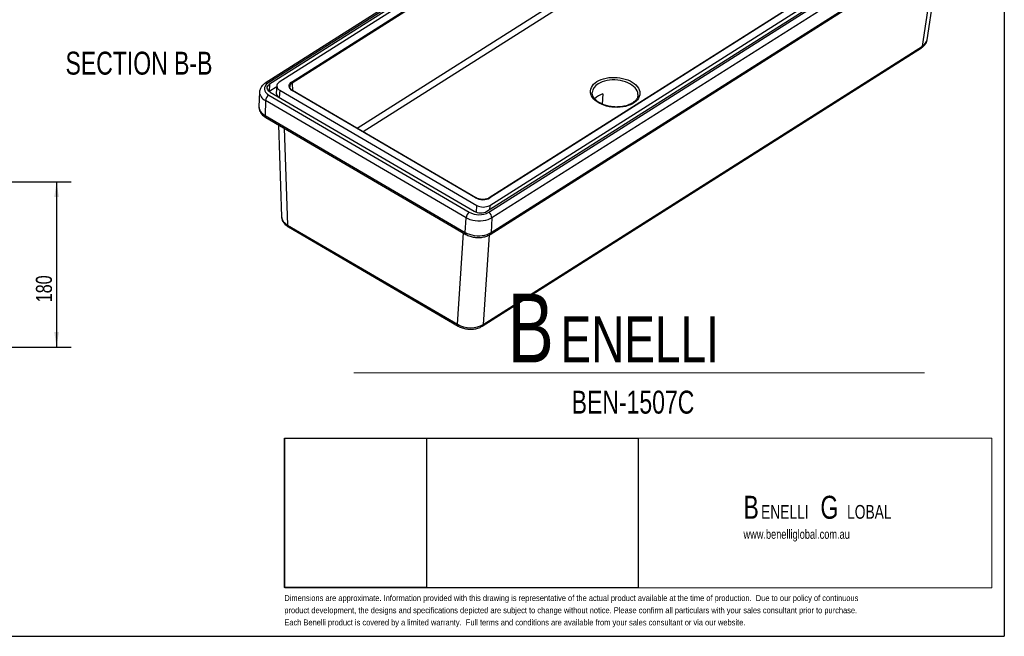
# Model space of a CAD drawing. Header units: millimetres. Extents: x 3 to 415, y 5 to 292.
# Tile 2 of 3: x 201 to 415, y 5 to 140. Entities that reach past the tile are written whole.
import ezdxf

# ---------------------------------------------------------------- set-up
doc = ezdxf.new("R2010")
doc.units = ezdxf.units.MM
doc.layers.add('FORMAT', color=179, linetype='Continuous')
doc.layers.add('LAYER_1', color=179, linetype='Continuous')
doc.styles.add('SLDTEXTSTYLE0', font='TXT', dxfattribs={"width": 0.75})
doc.dimstyles.new('SLDDIMSTYLE0', dxfattribs={"dimtxt": 3.5, "dimasz": 3.302, "dimexe": 0, "dimexo": 0.0625, "dimgap": 0.875, "dimtad": 1, "dimlfac": 5, "dimrnd": 1e-09, "dimzin": 12, "dimdsep": 46, "dimtxsty": 'SLDTEXTSTYLE0', "dimsah": 1, "dimcen": 0.09, "dimadec": 0, "dimazin": 3, "dimtfac": 1, "dimtdec": 0, "dimtofl": 0, "dimtmove": 0, "dimatfit": 3, "dimfxl": 1, "dimfrac": 2, "dimtolj": 1, "dimtzin": 12, "dimarcsym": 0})

# ---------------------------------------------------------------- blocks, each defined once
blk = doc.blocks.new('BLOCK 3')
at = {"layer": 'FORMAT', "color": 250, "lineweight": 18, "true_color": 0x191924}
for p, q in [((407.62, 51.8), (253.44, 51.8)), ((253.44, 51.8), (253.44, 19.17)), ((407.62, 19.17), (407.62, 51.8)), ((253.44, 19.17), (407.62, 19.17))]:
    blk.add_line(p, q, dxfattribs=at)
blk = doc.blocks.new('BLOCK 2')
at = {"layer": 'LAYER_1', "color": 250, "lineweight": 18, "true_color": 0x191924}
for p, q in [((407.62, 51.8), (253.44, 51.8)), ((253.44, 51.8), (253.44, 19.17)), ((407.62, 19.17), (407.62, 51.8)), ((253.44, 19.17), (407.62, 19.17))]:
    blk.add_line(p, q, dxfattribs=at)
at = {"color": 7, "linetype": 'Continuous'}
blk.add_blockref('BLOCK 3', (0, 0), dxfattribs=at)
blk = doc.blocks.new('SW_NOTE_0')
at = {"layer": 'FORMAT', "color": 0, "attachment_point": 1, "style": 'SLDTEXTSTYLE0'}
for s, insert, char_height in [('B', (0, 19.34), 15), ('ENELLI', (11.48, 14.36), 10)]:
    blk.add_mtext(s, dxfattribs=dict(at, insert=insert, char_height=char_height))
blk = doc.blocks.new('SW_NOTE_0_1')
at = {"layer": 'FORMAT', "color": 0, "attachment_point": 1, "style": 'SLDTEXTSTYLE0'}
for s, insert, char_height in [('B', (0, 6.45), 5), ('G', (16.78, 6.45), 5), ('ENELLI', (3.83, 4.45), 3), ('LOBAL', (22.59, 4.45), 3)]:
    blk.add_mtext(s, dxfattribs=dict(at, insert=insert, char_height=char_height))
blk = doc.blocks.new('_D_7')
at = {"layer": 'FORMAT'}
for p, q in [((143.36, 104.48), (211.76, 104.48)), ((208.59, 104.48), (208.59, 68.48)), ((70.36, 68.48), (211.76, 68.48))]:
    blk.add_line(p, q, dxfattribs=at)
for points in [[(208.59, 104.48), (208.08, 101.18), (209.1, 101.18)], [(208.59, 68.48), (209.1, 71.78), (208.08, 71.78)]]:
    blk.add_solid(points, dxfattribs=at)
at = {"layer": 'FORMAT', "insert": (204.08, 78.26), "char_height": 3.5, "attachment_point": 1, "rotation": 90, "style": 'SLDTEXTSTYLE0'}
blk.add_mtext('180', dxfattribs=at)

msp = doc.modelspace()

# ---------------------------------------------------------------- linework, layer by layer
at = {"color": 7, "linetype": 'Continuous', "lineweight": 25}
for p, q in [((355.9355, 190.5313), (254.1001, 126.0361)), ((356.5163, 190.4819), (254.6809, 125.9866)), ((356.8738, 190.2731), (255.0384, 125.7779)), ((356.2748, 188.9916), (257.1193, 126.1937)), ((259.8072, 126.2613), (356.2723, 187.3554)), ((356.4117, 187.1198), (259.9465, 126.0257)), ((302.4607, 98.0773), (404.2961, 162.5725)), ((302.8312, 97.8609), (404.6666, 162.3561)), ((399.4111, 162.099), (302.946, 101.0049)), ((303.0597, 99.3587), (402.2152, 162.1567)), ((399.5273, 162.0891), (303.0621, 100.995)), ((405.3618, 161.1279), (303.5264, 96.6327)), ((303.1372, 93.0392), (404.9726, 157.5344)), ((303.3431, 93.4512), (405.1785, 157.9464)), ((398.4371, 135.4335), (401.4283, 155.2897)), ((301.4392, 73.0513), (397.222, 133.7133)), ((301.6417, 73.4223), (397.4245, 134.0842)), ((256.5922, 125.2292), (254.9727, 124.2035)), ((256.6046, 125.443), (256.5129, 123.8522)), ((252.8631, 124.0881), (252.7316, 120.8764)), ((254.8943, 123.415), (298.5984, 97.8864)), ((255.1804, 124.0636), (299.6388, 98.0943)), ((257.2613, 124.4794), (300.2378, 99.3757)), ((299.9641, 101.0137), (259.9631, 124.3793)), ((300.0558, 101.0273), (260.0548, 124.3929)), ((327.715, 123.6482), (327.5878, 121.4393)), ((335.3912, 123.361), (335.3937, 123.3984)), ((254.1785, 122.1954), (254.047, 118.9836)), ((297.8826, 96.6667), (254.1785, 122.1954)), ((254.047, 118.9836), (297.6994, 93.4852)), ((254.2126, 118.5445), (297.865, 93.046)), ((256.9586, 116.9404), (257.6688, 96.8541)), ((297.6994, 93.4852), (297.8826, 96.6667)), ((303.5264, 96.6327), (303.3431, 93.4512)), ((258.9823, 95.0826), (296.0057, 73.4563)), ((259.1494, 94.6845), (296.1728, 73.0582))]:
    msp.add_line(p, q, dxfattribs=at)
at = {"color": 8, "linetype": 'Continuous', "lineweight": 25}
for p, q in [((274.116, 116.1794), (355.4653, 167.7002)), ((356.1619, 166.5225), (275.4457, 115.4027)), ((397.4245, 134.0842), (400.5336, 154.723)), ((255.0384, 125.7779), (254.9488, 124.2224)), ((259.9465, 126.0257), (260.0327, 124.4069)), ((257.2613, 124.4794), (257.1704, 122.9012)), ((258.2359, 116.1944), (258.9823, 95.0826)), ((300.1512, 97.8718), (300.2378, 99.3757)), ((303.0597, 99.3587), (303.0058, 98.4225)), ((296.0057, 73.4563), (297.3196, 93.3646)), ((302.9286, 92.9203), (301.6417, 73.4223))]:
    msp.add_line(p, q, dxfattribs=at)
at = {"color": 7, "linetype": 'Continuous', "lineweight": 25, "flags": 128}
for points in [[(326.419, 126.3413), (326.8575, 126.5872), (327.3425, 126.7995), (327.8675, 126.9753), (328.4258, 127.1124), (329.0102, 127.209), (329.6129, 127.2638), (330.2261, 127.2761), (330.8419, 127.2457), (331.4522, 127.1731), (332.049, 127.0592), (332.6246, 126.9054), (333.1715, 126.7138), (333.6825, 126.4869), (334.1509, 126.2276), (334.5707, 125.9394), (334.9365, 125.6259), (335.2433, 125.2912), (335.4873, 124.9398), (335.6652, 124.5762), (335.7747, 124.2051), (335.8145, 123.8314), (335.7839, 123.46), (335.6834, 123.0956), (335.5143, 122.7431), (335.2787, 122.407), (334.9799, 122.0918), (334.6216, 121.8014), (334.2085, 121.5398), (333.746, 121.3103), (333.2402, 121.116), (332.6976, 120.9592), (332.1254, 120.8422), (331.5309, 120.7664), (330.9219, 120.7328), (330.3064, 120.7419), (329.6924, 120.7934), (329.0878, 120.8869), (328.5007, 121.0209), (327.9385, 121.1939), (327.4087, 121.4035), (326.9182, 121.647), (326.4733, 121.9212), (326.0799, 122.2226), (325.7431, 122.5472), (325.4672, 122.8908), (325.2559, 123.2489), (325.112, 123.6168), (325.0372, 123.9898), (325.0326, 124.363), (325.0983, 124.7315), (325.2333, 125.0905), (325.436, 125.4354), (325.7036, 125.7616), (326.0327, 126.0649), (326.419, 126.3413)], [(255.1804, 124.0636), (254.917, 124.2488), (254.7153, 124.4595), (254.5829, 124.6875), (254.525, 124.9242), (254.5437, 125.1605), (254.6384, 125.3872), (254.8055, 125.5957), (255.0384, 125.7779)], [(257.1193, 126.1937), (256.8864, 126.0115), (256.7193, 125.803), (256.6246, 125.5763), (256.6059, 125.34), (256.6638, 125.1033), (256.7962, 124.8753), (256.9979, 124.6646), (257.2613, 124.4794)], [(303.5264, 96.6327), (303.1148, 96.4087), (302.6513, 96.2246), (302.1453, 96.0841), (301.607, 95.9899), (301.0475, 95.9441), (300.4781, 95.9475), (299.9104, 96.0001), (299.356, 96.1009), (298.8262, 96.2477), (298.3317, 96.4376), (297.8826, 96.6667)], [(297.6994, 93.4852), (298.1485, 93.2561), (298.6429, 93.0662), (299.1728, 92.9194), (299.7272, 92.8186), (300.2949, 92.766), (300.8643, 92.7626), (301.4238, 92.8084), (301.962, 92.9025), (302.4681, 93.0431), (302.9316, 93.2272), (303.3431, 93.4512)]]:
    msp.add_lwpolyline(points, dxfattribs=at)
at = {"color": 8, "linetype": 'Continuous', "lineweight": 25, "flags": 128}
msp.add_lwpolyline([(335.3937, 123.3984), (335.3936, 123.6109), (335.3376, 123.9698), (335.2123, 124.3246), (335.0195, 124.6705), (334.7619, 125.0026), (334.4431, 125.3162), (334.0676, 125.6069), (333.6406, 125.8706), (333.1681, 126.1037), (332.6568, 126.3029), (332.1139, 126.4653), (331.5469, 126.5886), (330.9638, 126.6713), (330.3729, 126.712), (329.7824, 126.7102), (329.2005, 126.666), (328.6356, 126.58), (328.0954, 126.4533), (327.5876, 126.2878), (327.1193, 126.0857), (326.6971, 125.85)], dxfattribs=at)
at = {"color": 8, "linetype": 'Continuous', "lineweight": 25}
for centre, radius, start, end in [((396.9498, 134.1026), 0.4751, 304.957227, 357.782074), ((254.3501, 125.5364), 0.5587, 53.685922, 116.548094), ((327.8704, 123.667), 2.4783, 118.255748, 173.17901), ((260.0195, 124.315), 0.0855, 65.627343, 131.267286), ((254.4645, 118.8902), 0.4278, 167.390803, 233.92694), ((300.0205, 100.9494), 0.0855, 65.519939, 131.281252), ((302.9958, 100.9038), 0.1128, 53.984744, 116.089067), ((259.4074, 95.0268), 0.4287, 172.529161, 233.000215), ((298.1168, 93.3918), 0.4278, 167.388823, 233.941718), ((302.8491, 93.4406), 0.4941, 305.615855, 1.219006), ((296.4308, 73.4006), 0.4288, 172.531368, 232.979462), ((301.1671, 73.4407), 0.475, 304.915881, 357.784578)]:
    msp.add_arc(centre, radius, start, end, dxfattribs=at)
at = {"color": 7, "linetype": 'Continuous', "lineweight": 25}
for centre, radius, start, end in [((259.6516, 126.0103), 0.2954, 3.003131, 58.201633), ((255.8739, 122.0203), 1.7044, 125.082276, 174.104442), ((257.5329, 123.8704), 1.0201, 181.017095, 238.107405), ((328.9687, 119.3833), 4.4454, 106.381606, 133.456963), ((301.6643, 101.9411), 2.9353, 240.923842, 298.384944), ((299.578, 96.4916), 1.7044, 125.082276, 174.104442), ((300.7379, 101.7005), 4.3732, 240.710051, 298.598736), ((301.0653, 100.6597), 2.9353, 240.923842, 298.384944), ((302.0678, 96.6179), 1.4587, 0.579324, 58.440795)]:
    msp.add_arc(centre, radius, start, end, dxfattribs=at)
at = {"color": 8, "linetype": 'Continuous', "lineweight": 25}
for centre, major_axis, ratio, start_param, end_param in [((394.4554, 135.8548), (3.9932, -0.3213), 0.60211708, 5.59782128, 6.24145739), ((261.4371, 125.1518), (2.0048, -0.1359), 0.6009772, 2.4489188, 3.21445785), ((256.8584, 123.8926), (3.9945, -0.2136), 0.60212612, 3.15179469, 4.00963562), ((256.7269, 120.6809), (3.9945, -0.2136), 0.60212612, 3.14912605, 4.00963562), ((261.6725, 96.8191), (4.0038, -0.1371), 0.60460253, 3.18369176, 3.99648547)]:
    msp.add_ellipse(centre, major_axis=major_axis, ratio=ratio, start_param=start_param, end_param=end_param, dxfattribs=at)
at = {"color": 7, "linetype": 'Continuous', "lineweight": 25}
for centre, major_axis, ratio, start_param, end_param in [((256.9042, 124.688), (2.9953, -0.1729), 0.60436476, 2.44143098, 4.0122273), ((261.4463, 125.3108), (2.2049, -0.1256), 0.6020668, 2.44251163, 4.00941689), ((301.4346, 101.9527), (2.1963, -0.1279), 0.60670226, 4.01472526, 5.58163052), ((298.6837, 75.1999), (3.9929, -0.239), 0.61986441, 4.01495418, 5.58301145)]:
    msp.add_ellipse(centre, major_axis=major_axis, ratio=ratio, start_param=start_param, end_param=end_param, dxfattribs=at)
for points, knots in [([(397.222, 133.7133), (397.2927, 133.7603), (397.4882, 133.8903), (397.7592, 134.1264), (398.0182, 134.4242), (398.2198, 134.7448), (398.3651, 135.0744), (398.4092, 135.3066), (398.429, 135.4107)], [0, 0, 0, 0, 0.11397825, 0.31532203, 0.49260074, 0.66425529, 0.84941089, 1, 1, 1, 1]), ([(254.1001, 126.0361), (254.0294, 125.9891), (253.8339, 125.8591), (253.5629, 125.6231), (253.3044, 125.3252), (253.1007, 125.0047), (252.9554, 124.6556), (252.8755, 124.3392), (252.8719, 124.146), (252.8706, 124.0786)], [0, 0, 0, 0, 0.101329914, 0.280303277, 0.438010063, 0.59076831, 0.75553273, 0.914741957, 1, 1, 1, 1]), ([(260.0548, 124.3929), (260.0119, 124.4192), (259.887, 124.496), (259.7155, 124.638), (259.5614, 124.8172), (259.4689, 125.0004), (259.4282, 125.1296), (259.4341, 125.197), (259.4348, 125.2054)], [0, 0, 0, 0, 0.11132841, 0.32437485, 0.53703456, 0.75064918, 0.96916685, 1, 1, 1, 1]), ([(335.3866, 123.3666), (335.3865, 123.3456), (335.3858, 123.2195), (335.3242, 122.9926), (335.1974, 122.6883), (335.0047, 122.3956), (334.7568, 122.119), (334.4556, 121.8615), (334.1047, 121.6258), (333.7075, 121.4146), (333.2684, 121.2309), (332.7927, 121.0775), (332.2861, 120.9567), (331.755, 120.8705), (331.2062, 120.8203), (330.6467, 120.8071), (330.0839, 120.831), (329.5251, 120.8919), (328.9777, 120.9888), (328.4489, 121.1204), (327.9456, 121.2847), (327.4742, 121.479), (327.0409, 121.7003), (326.6509, 121.9451), (326.3089, 122.2093), (326.0186, 122.4887), (325.7827, 122.779), (325.6021, 123.0762), (325.479, 123.3775), (325.4094, 123.6742), (325.411, 123.8683), (325.4118, 123.9628)], [0, 0, 0, 0, 0.00762858, 0.04576678, 0.08356532, 0.12041575, 0.15640646, 0.19185128, 0.22701946, 0.26208371, 0.29713113, 0.33220468, 0.36732883, 0.40250773, 0.43773453, 0.47299671, 0.50827893, 0.54356456, 0.57883195, 0.61406258, 0.64923989, 0.68434915, 0.71937992, 0.75433042, 0.78921537, 0.82407578, 0.85897139, 0.8940412, 0.92950963, 0.9656773, 1, 1, 1, 1]), ([(252.7392, 120.8677), (252.7354, 120.8124), (252.7232, 120.6366), (252.7701, 120.3406), (252.8737, 119.9909), (253.0377, 119.6566), (253.2557, 119.3396), (253.529, 119.0433), (253.8468, 118.7733), (254.0919, 118.62), (254.2126, 118.5445)], [0, 0, 0, 0, 0.05908011, 0.18802773, 0.31670927, 0.44708677, 0.58081143, 0.71892175, 0.86150489, 1, 1, 1, 1]), ([(302.946, 101.0049), (302.9057, 100.9808), (302.7878, 100.9102), (302.5571, 100.8112), (302.2485, 100.7223), (301.9126, 100.6675), (301.561, 100.6488), (301.2048, 100.6671), (300.8555, 100.7218), (300.5254, 100.8113), (300.2575, 100.9166), (300.1127, 100.9961), (300.0558, 101.0273)], [0, 0, 0, 0, 0.05627761, 0.16501223, 0.27392738, 0.38301303, 0.4923058, 0.60173297, 0.71118388, 0.8205022, 0.92955, 1, 1, 1, 1]), ([(257.6698, 96.8486), (257.6697, 96.8453), (257.6639, 96.7215), (257.7104, 96.4777), (257.8111, 96.1282), (257.976, 95.7943), (258.1939, 95.4777), (258.4675, 95.1817), (258.7849, 94.9124), (259.0293, 94.7596), (259.1494, 94.6845)], [0, 0, 0, 0, 0.00376245, 0.14033809, 0.27662763, 0.41472502, 0.55639625, 0.70275889, 0.85391962, 1, 1, 1, 1]), ([(297.865, 93.046), (297.9403, 93.0039), (298.1509, 92.8861), (298.5248, 92.7228), (298.9893, 92.569), (299.4747, 92.4567), (299.9732, 92.3859), (300.4778, 92.3575), (300.9814, 92.372), (301.4773, 92.4296), (301.959, 92.5307), (302.4191, 92.6764), (302.814, 92.847), (303.0412, 92.982), (303.1372, 93.0392)], [0, 0, 0, 0, 0.04925599, 0.13775224, 0.22598445, 0.31397848, 0.40176497, 0.48949303, 0.57736538, 0.66553574, 0.75423182, 0.84364931, 0.93387945, 1, 1, 1, 1]), ([(296.1728, 73.0582), (296.2481, 73.016), (296.4587, 72.8982), (296.8326, 72.7349), (297.297, 72.5812), (297.7821, 72.4689), (298.2802, 72.3982), (298.7843, 72.37), (299.2874, 72.3846), (299.7828, 72.4424), (300.2641, 72.5436), (300.7237, 72.6895), (301.1175, 72.8599), (301.3439, 72.9946), (301.4392, 73.0513)], [0, 0, 0, 0, 0.04932504, 0.13791281, 0.2262059, 0.31423468, 0.402037, 0.48977007, 0.57764655, 0.66582519, 0.75454106, 0.84399594, 0.93428477, 1, 1, 1, 1])]:
    msp.add_open_spline(points, degree=3, knots=knots, dxfattribs=at)
at = {"layer": 'FORMAT'}
for p, q in [((415.2814, 292.2451), (415.2814, 5.4475)), ((258.2638, 16.1164), (258.2638, 48.6256)), ((258.2638, 48.6256), (289.2597, 48.6256)), ((258.3659, 15.9942), (258.3659, 48.6256)), ((258.3659, 48.6256), (335.4578, 48.6256)), ((289.2597, 48.6256), (289.2597, 16.1164)), ((335.4578, 48.6256), (335.4578, 15.9942)), ((289.2597, 16.1164), (258.2638, 16.1164)), ((335.4578, 15.9942), (258.3659, 15.9942)), ((2.9641, 5.4475), (415.2814, 5.4475))]:
    msp.add_line(p, q, dxfattribs=at)
at = {"layer": 'FORMAT', "color": 250, "lineweight": 18, "true_color": 0x191924}
for p, q in [((273.3979, 62.8392), (397.9086, 62.8392)), ((258.3659, 15.9942), (258.3659, 48.6256)), ((258.3659, 48.6256), (412.5497, 48.6256)), ((412.5497, 48.6256), (412.5497, 15.9942)), ((412.5497, 15.9942), (258.3659, 15.9942))]:
    msp.add_line(p, q, dxfattribs=at)
at = {"layer": 'FORMAT', "lineweight": 18}
for p, q in [((258.2638, 16.1164), (258.2638, 48.6256)), ((258.2638, 48.6256), (289.2597, 48.6256)), ((258.3659, 15.9942), (258.3659, 48.6256)), ((258.3659, 48.6256), (335.4578, 48.6256)), ((289.2597, 48.6256), (289.2597, 16.1164)), ((335.4578, 48.6256), (335.4578, 15.9942)), ((289.2597, 16.1164), (258.2638, 16.1164)), ((335.4578, 15.9942), (258.3659, 15.9942))]:
    msp.add_line(p, q, dxfattribs=at)

# ---------------------------------------------------------------- block references
at = {"layer": 'FORMAT'}
for name, p in [('SW_NOTE_0', (307.0025, 60.7929)), ('BLOCK 2', (4.9256, -3.1736)), ('SW_NOTE_0_1', (358.4004, 29.6197))]:
    msp.add_blockref(name, p, dxfattribs=at)

# ---------------------------------------------------------------- texts
at = {"layer": 'FORMAT', "style": 'SLDTEXTSTYLE0'}
for s, insert, char_height, attachment_point in [('SECTION B-B', (226.5666, 132.8705), 5, 2), ('BEN-1507C', (320.926, 58.9847), 5, 1), ('www.benelliglobal.com.au', (358.4004, 28.7024), 2, 1)]:
    msp.add_mtext(s, dxfattribs=dict(at, insert=insert, char_height=char_height, attachment_point=attachment_point))
at = {"layer": 'LAYER_1', "color": 250, "true_color": 0x191924, "char_height": 1.3, "attachment_point": 1, "style": 'SLDTEXTSTYLE0'}
for s, insert in [('Dimensions are approximate. Information provided with this drawing is representative of the actual product available at the time of production.  Due to our policy of continuous', (258.2638, 14.4307)), ('product development, the designs and specifications depicted are subject to change without notice. Please confirm all particulars with your sales consultant prior to purchase.', (258.2638, 11.7763)), ('Each Benelli product is covered by a limited warranty.  Full terms and conditions are available from your sales consultant or via our website.', (258.2638, 9.1219))]:
    msp.add_mtext(s, dxfattribs=dict(at, insert=insert))

# ---------------------------------------------------------------- dimensions: what is measured, and where the dimension line sits
at = {"layer": 'FORMAT'}
dim = msp.add_linear_dim(base=(208.5877, 68.4787), p1=(142.0877, 104.4787), p2=(69.0877, 68.4787), angle=90, dimstyle='SLDDIMSTYLE0', dxfattribs=at)
dim.commit()
dim.dimension.update_dxf_attribs({"geometry": '_D_7', "text_midpoint": (208.5877, 82.1402), "dimtype": 160})

doc.saveas('drawing.dxf')
